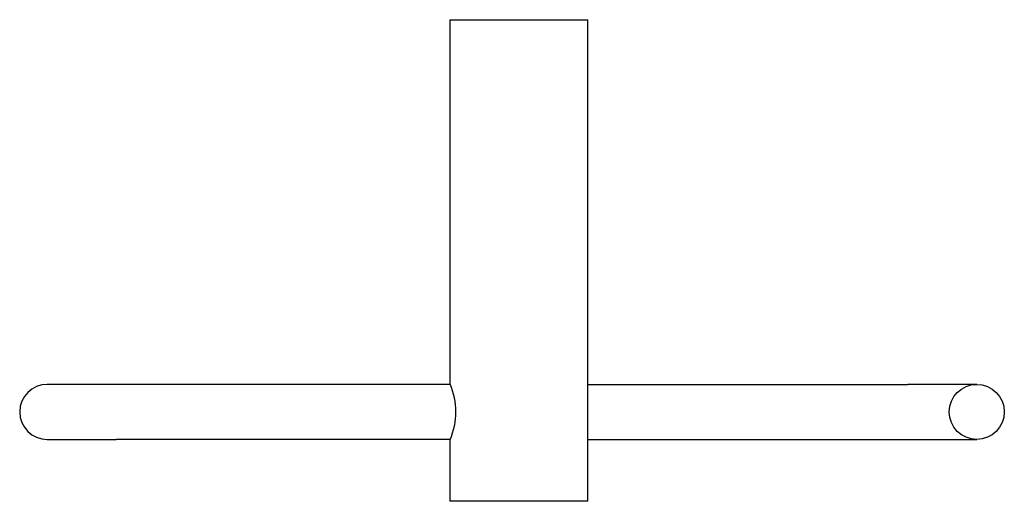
# Model space of a CAD drawing. Header units: millimetres. Extents: x 3712.352 to 3712.495, y 1385.449 to 1385.519.
import ezdxf

# ---------------------------------------------------------------- set-up
doc = ezdxf.new("R2010")
doc.units = ezdxf.units.MM
doc.layers.add('Sanindusa', color=3, linetype='Continuous')

msp = doc.modelspace()

# ---------------------------------------------------------------- linework, layer by layer
at = {"layer": 'Sanindusa'}
for p, q in [((3712.414280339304, 1385.466471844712), (3712.414280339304, 1385.519421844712)), ((3712.414280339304, 1385.519421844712), (3712.434280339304, 1385.519421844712)), ((3712.434280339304, 1385.449421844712), (3712.434280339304, 1385.519421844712)), ((3712.365780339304, 1385.466421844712), (3712.355780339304, 1385.466421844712)), ((3712.414300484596, 1385.466421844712), (3712.365780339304, 1385.466421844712)), ((3712.434280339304, 1385.466421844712), (3712.480780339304, 1385.466421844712)), ((3712.490780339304, 1385.466421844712), (3712.480780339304, 1385.466421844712)), ((3712.355780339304, 1385.458421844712), (3712.365780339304, 1385.458421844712)), ((3712.414300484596, 1385.458421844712), (3712.365780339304, 1385.458421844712)), ((3712.414280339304, 1385.449421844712), (3712.414280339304, 1385.458371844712)), ((3712.434280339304, 1385.458421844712), (3712.480780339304, 1385.458421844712)), ((3712.480780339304, 1385.458421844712), (3712.490780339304, 1385.458421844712)), ((3712.434280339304, 1385.449421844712), (3712.414280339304, 1385.449421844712))]:
    msp.add_line(p, q, dxfattribs=at)
msp.add_circle((3712.490780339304, 1385.462421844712), 0.004, dxfattribs=at)
for centre, radius, start, end in [((3712.355780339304, 1385.462421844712), 0.004, 90, 270), ((3712.405137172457, 1385.462421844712), 0.009999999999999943, 336.1088728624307, 23.89112713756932)]:
    msp.add_arc(centre, radius, start, end, dxfattribs=at)

doc.saveas('drawing.dxf')
